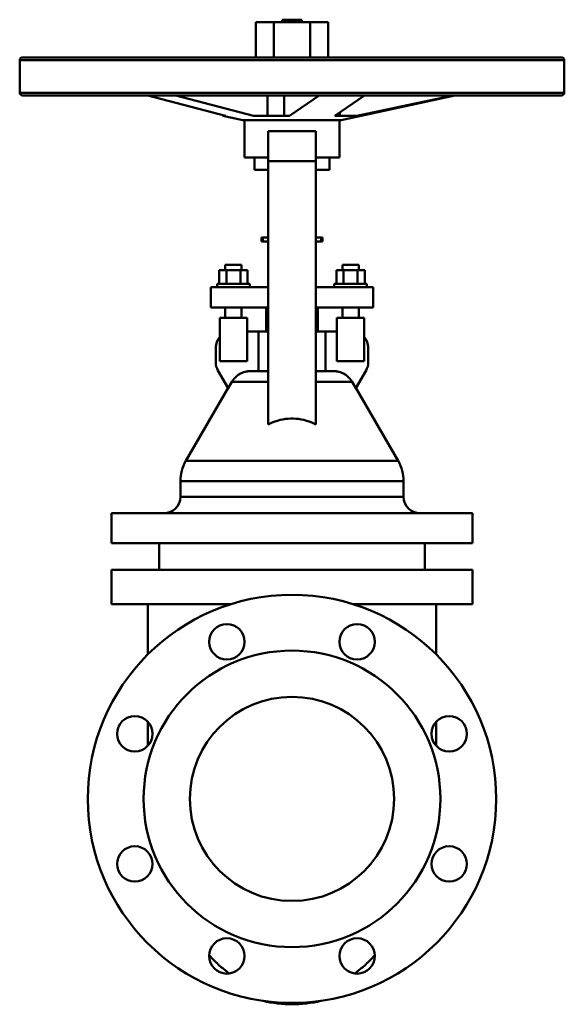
# Model space of a CAD drawing. Header units: millimetres. Extents: x -200 to 200, y -151 to 573.
import ezdxf

# ---------------------------------------------------------------- set-up
doc = ezdxf.new("R2010")
doc.units = ezdxf.units.MM
doc.layers.add('AM_0', color=7, linetype='Continuous', lineweight=30)

msp = doc.modelspace()

# ---------------------------------------------------------------- linework, layer by layer
at = {"layer": 'AM_0', "color": 7, "linetype": 'Continuous', "lineweight": 50}
for p, q in [((-7.25, 572.8), (-7.25, 571.1)), ((-7.25, 572.8), (7.25, 572.8)), ((7.25, 571.1), (7.25, 572.8)), ((-26.56, 571.1), (-26.56, 545.1)), ((-26.56, 571.1), (26.56, 571.1)), ((-13.28, 571.1), (-13.28, 545.1)), ((13.28, 571.1), (13.28, 545.1)), ((26.56, 571.1), (26.56, 545.1)), ((-200, 543.1), (-200, 519.1)), ((-200, 543.1), (200, 543.1)), ((-198, 545.1), (198, 545.1)), ((200, 519.1), (200, 543.1)), ((-200, 519.1), (200, 519.1)), ((-198, 517.1), (198, 517.1)), ((-105.93, 517.05), (-48.8, 502.1)), ((-105.93, 517.05), (-85.36, 517.05)), ((-28.23, 502.1), (-85.36, 517.05)), ((-18.11, 517.1), (-18.11, 502.1)), ((-5.8, 517.1), (-5.8, 502.1)), ((19.89, 517.05), (-1.93, 502.1)), ((19.89, 517.05), (53.18, 517.05)), ((31.35, 502.1), (53.18, 517.05)), ((36.1, 498.92), (119.51, 517.05)), ((118.22, 517.05), (47.61, 502.1)), ((118.22, 517.05), (119.51, 517.05)), ((-50.72, 502.1), (-36.1, 498.92)), ((-48.8, 502.1), (-50.72, 502.1)), ((-1.93, 502.1), (-28.23, 502.1)), ((47.61, 502.1), (31.35, 502.1)), ((35.1, 504.6), (35.1, 502.1)), ((-36.1, 498.92), (36.1, 498.92)), ((-35.89, 498.9), (35.89, 498.9)), ((-35, 498.9), (-35, 471.5)), ((35, 471.5), (35, 498.9)), ((-17.5, 490.8), (17.5, 490.8)), ((-17.5, 275.27), (-17.5, 490.8)), ((17.5, 275.27), (17.5, 490.8)), ((-35, 471.5), (-17.5, 471.5)), ((-27.5, 471.5), (-27.5, 462.5)), ((17.5, 471.5), (35, 471.5)), ((27.5, 462.5), (27.5, 471.5)), ((-17.5, 468.8), (17.5, 468.8)), ((-27.5, 462.5), (-17.5, 462.5)), ((17.5, 462.5), (27.5, 462.5)), ((-22.5, 412.7), (-22.5, 409.7)), ((-22.5, 412.7), (-17.5, 412.7)), ((-21.49, 412.7), (-21.49, 409.7)), ((17.5, 412.7), (22.5, 412.7)), ((21.49, 412.7), (21.49, 409.7)), ((22.5, 409.7), (22.5, 412.7)), ((-22.5, 409.7), (-17.5, 409.7)), ((17.5, 409.7), (22.5, 409.7)), ((-49, 392.7), (-49, 388.7)), ((-37, 392.7), (-49, 392.7)), ((-37, 388.7), (-37, 392.7)), ((37, 392.7), (37, 388.7)), ((37, 392.7), (49, 392.7)), ((49, 388.7), (49, 392.7)), ((-53.39, 378.7), (-53.39, 388.7)), ((-32.61, 388.7), (-53.39, 388.7)), ((-48.2, 378.7), (-48.2, 388.7)), ((-37.8, 378.7), (-37.8, 388.7)), ((-32.61, 378.7), (-32.61, 388.7)), ((32.61, 378.7), (32.61, 388.7)), ((53.39, 388.7), (32.61, 388.7)), ((37.8, 378.7), (37.8, 388.7)), ((48.2, 378.7), (48.2, 388.7)), ((53.39, 378.7), (53.39, 388.7)), ((-55, 378.7), (-55, 376.2)), ((-31, 378.7), (-55, 378.7)), ((-31, 376.2), (-31, 378.7)), ((31, 378.7), (31, 376.2)), ((55, 378.7), (31, 378.7)), ((55, 376.2), (55, 378.7)), ((-59.5, 361.2), (-59.5, 376.2)), ((-17.5, 376.2), (-59.5, 376.2)), ((59.5, 376.2), (17.5, 376.2)), ((59.5, 361.2), (59.5, 376.2)), ((-59.5, 361.2), (-17.5, 361.2)), ((-49, 361.2), (-49, 353.7)), ((-37, 353.7), (-37, 361.2)), ((-19, 361.2), (-19, 343.7)), ((17.5, 361.2), (59.5, 361.2)), ((19, 343.7), (19, 361.2)), ((37, 361.2), (37, 353.7)), ((49, 353.7), (49, 361.2)), ((-53, 321.7), (-53, 353.7)), ((-53, 353.7), (-33, 353.7)), ((-33, 321.7), (-33, 353.7)), ((33, 321.7), (33, 353.7)), ((33, 353.7), (53, 353.7)), ((53, 321.7), (53, 353.7)), ((-33, 343.7), (-17.51, 343.7)), ((-24.49, 343.7), (-24.49, 314.5)), ((17.51, 343.7), (33, 343.7)), ((24.49, 314.5), (24.49, 343.7)), ((-56, 331.7), (-56, 320.92)), ((56, 320.92), (56, 331.7)), ((-53, 321.7), (-33, 321.7)), ((33, 321.7), (53, 321.7)), ((-54.39, 314.92), (-46.87, 301.89)), ((-30.2, 314.5), (-17.51, 314.5)), ((17.51, 314.5), (30.2, 314.5)), ((46.87, 301.89), (54.39, 314.92)), ((-44.19, 306.5), (-46.87, 301.89)), ((-44.19, 306.5), (-17.5, 306.5)), ((17.5, 306.5), (44.19, 306.5)), ((46.87, 301.89), (44.19, 306.5)), ((-47, 302.12), (-77.98, 248.46)), ((77.98, 248.46), (47, 302.12)), ((-77.98, 248.46), (77.98, 248.46)), ((-82, 233.46), (-82, 222)), ((-82, 233.46), (82, 233.46)), ((82, 222), (82, 233.46)), ((-82, 222), (82, 222)), ((-132.5, 210), (-132.5, 188)), ((-132.5, 210), (132.5, 210)), ((132.5, 188), (132.5, 210)), ((132.5, 188), (-132.5, 188)), ((-97.5, 188), (-97.5, 168.5)), ((97.5, 168.5), (97.5, 188)), ((-132.5, 168.5), (-132.5, 143.2)), ((-132.5, 168.5), (132.5, 168.5)), ((132.5, 143.2), (132.5, 168.5)), ((-44.71, 143.2), (-132.5, 143.2)), ((-106, 143.2), (-106, 106.13)), ((132.5, 143.2), (44.71, 143.2)), ((106, 106.13), (106, 143.2)), ((-106, 56.73), (-106, 38.95)), ((106, 38.95), (106, 56.73))]:
    msp.add_line(p, q, dxfattribs=at)
for points in [[(-106.28, 517.1), (-106.22, 517.1), (-106.15, 517.09), (-106.14, 517.09), (-106.12, 517.09), (-106.11, 517.09), (-106.1, 517.09), (-106.08, 517.08), (-106.06, 517.08), (-106.04, 517.08), (-106.02, 517.07), (-106, 517.07), (-105.99, 517.07), (-105.98, 517.07), (-105.96, 517.06), (-105.94, 517.06), (-105.93, 517.05)], [(-85.36, 517.05), (-85.37, 517.06), (-85.39, 517.06), (-85.41, 517.07), (-85.42, 517.07), (-85.43, 517.07), (-85.45, 517.07), (-85.47, 517.08), (-85.48, 517.08), (-85.5, 517.08), (-85.52, 517.09), (-85.53, 517.09), (-85.54, 517.09), (-85.56, 517.09), (-85.58, 517.09), (-85.65, 517.1), (-85.7, 517.1)], [(20.02, 517.1), (20, 517.1), (19.97, 517.09), (19.97, 517.09), (19.96, 517.09), (19.96, 517.09), (19.95, 517.09), (19.95, 517.08), (19.94, 517.08), (19.93, 517.08), (19.92, 517.07), (19.92, 517.07), (19.91, 517.07), (19.91, 517.07), (19.9, 517.06), (19.89, 517.06), (19.89, 517.05)], [(53.18, 517.05), (53.18, 517.06), (53.19, 517.06), (53.19, 517.07), (53.2, 517.07), (53.2, 517.07), (53.21, 517.07), (53.22, 517.08), (53.22, 517.08), (53.23, 517.08), (53.24, 517.09), (53.24, 517.09), (53.25, 517.09), (53.25, 517.09), (53.26, 517.09), (53.29, 517.1), (53.31, 517.1)], [(118.65, 517.1), (118.58, 517.1), (118.5, 517.09), (118.48, 517.09), (118.45, 517.09), (118.44, 517.09), (118.43, 517.09), (118.4, 517.08), (118.38, 517.08), (118.36, 517.08), (118.33, 517.07), (118.31, 517.07), (118.29, 517.07), (118.28, 517.07), (118.26, 517.06), (118.23, 517.06), (118.22, 517.05)], [(-30.2, 314.5), (-30.65, 314.49), (-31.57, 314.44), (-32.51, 314.34), (-32.99, 314.26), (-33.46, 314.17), (-34.39, 313.96), (-35.3, 313.69), (-36.16, 313.38), (-36.99, 313.03), (-37.82, 312.62), (-38.23, 312.39), (-38.65, 312.15), (-39.45, 311.62), (-40.22, 311.06), (-40.94, 310.46), (-41.61, 309.84), (-42.23, 309.19), (-42.54, 308.84), (-42.84, 308.47), (-43.41, 307.71), (-43.94, 306.91), (-44.19, 306.5)], [(44.19, 306.5), (43.94, 306.91), (43.41, 307.71), (42.84, 308.47), (42.54, 308.84), (42.23, 309.19), (41.61, 309.84), (40.94, 310.46), (40.22, 311.06), (39.45, 311.62), (38.65, 312.15), (38.23, 312.39), (37.82, 312.62), (36.99, 313.03), (36.16, 313.38), (35.3, 313.69), (34.39, 313.96), (33.46, 314.17), (32.99, 314.26), (32.51, 314.34), (31.57, 314.44), (30.65, 314.49), (30.2, 314.5)], [(-17.5, 275.27), (-16.49, 275.75), (-14.49, 276.62), (-12.51, 277.37), (-11.53, 277.7), (-10.56, 278.01), (-8.62, 278.54), (-6.69, 278.96), (-4.77, 279.28), (-2.86, 279.49), (-0.95, 279.59), (0, 279.61), (0.95, 279.59), (2.86, 279.49), (4.77, 279.28), (6.69, 278.96), (8.62, 278.54), (10.56, 278.01), (11.53, 277.7), (12.51, 277.37), (14.49, 276.62), (16.49, 275.75), (17.5, 275.27)], [(-45.93, -128.34), (-46.39, -128.01), (-47.31, -127.34), (-48.21, -126.66), (-48.66, -126.31), (-49.11, -125.97), (-49.99, -125.26), (-50.87, -124.55), (-51.73, -123.83), (-52.58, -123.1), (-53.42, -122.37), (-53.84, -122), (-54.25, -121.62), (-55.06, -120.87), (-55.87, -120.11), (-56.66, -119.35), (-57.44, -118.57), (-58.2, -117.8), (-58.58, -117.4), (-58.95, -117.01), (-59.7, -116.21), (-60.44, -115.4), (-60.81, -114.99)], [(60.81, -114.99), (60.44, -115.4), (59.7, -116.21), (58.95, -117.01), (58.58, -117.4), (58.2, -117.8), (57.44, -118.57), (56.66, -119.35), (55.87, -120.11), (55.06, -120.87), (54.25, -121.62), (53.84, -122), (53.42, -122.37), (52.58, -123.1), (51.73, -123.83), (50.87, -124.55), (49.99, -125.26), (49.11, -125.97), (48.66, -126.31), (48.21, -126.66), (47.31, -127.34), (46.39, -128.01), (45.93, -128.34)]]:
    msp.add_lwpolyline(points, dxfattribs=at)
for centre, radius in [((0, 0), 150), ((-47.84, 115.48), 13), ((47.84, 115.48), 13), ((0, 0), 109), ((0, 0), 75), ((-115.48, 47.84), 13), ((115.48, 47.84), 13), ((-115.48, -47.84), 13), ((115.48, -47.84), 13), ((-47.84, -115.48), 13), ((47.84, -115.48), 13)]:
    msp.add_circle(centre, radius, dxfattribs=at)
for centre, radius, start, end in [((-198, 543.1), 2, 90, 180), ((198, 543.1), 2, 0, 90), ((-198, 519.1), 2, 180, 270), ((119.93, 515.1), 2, 90, 102.26477), ((198, 519.1), 2, 270, 0), ((-35.89, 499.9), 1, 257.73523, 270), ((35.89, 499.9), 1, 270, 282.26477), ((-44, 331.7), 12, 138.59038, 180), ((44, 331.7), 12, 0, 41.40962), ((-44, 320.92), 12, 180, 210), ((44, 320.92), 12, 330, 0), ((-52, 233.46), 30, 150, 180), ((52, 233.46), 30, 0, 30), ((-94, 222), 12, 270, 0), ((94, 222), 12, 180, 270), ((0, -60), 91, 256.5162, 283.4838)]:
    msp.add_arc(centre, radius, start, end, dxfattribs=at)

doc.saveas('drawing.dxf')
